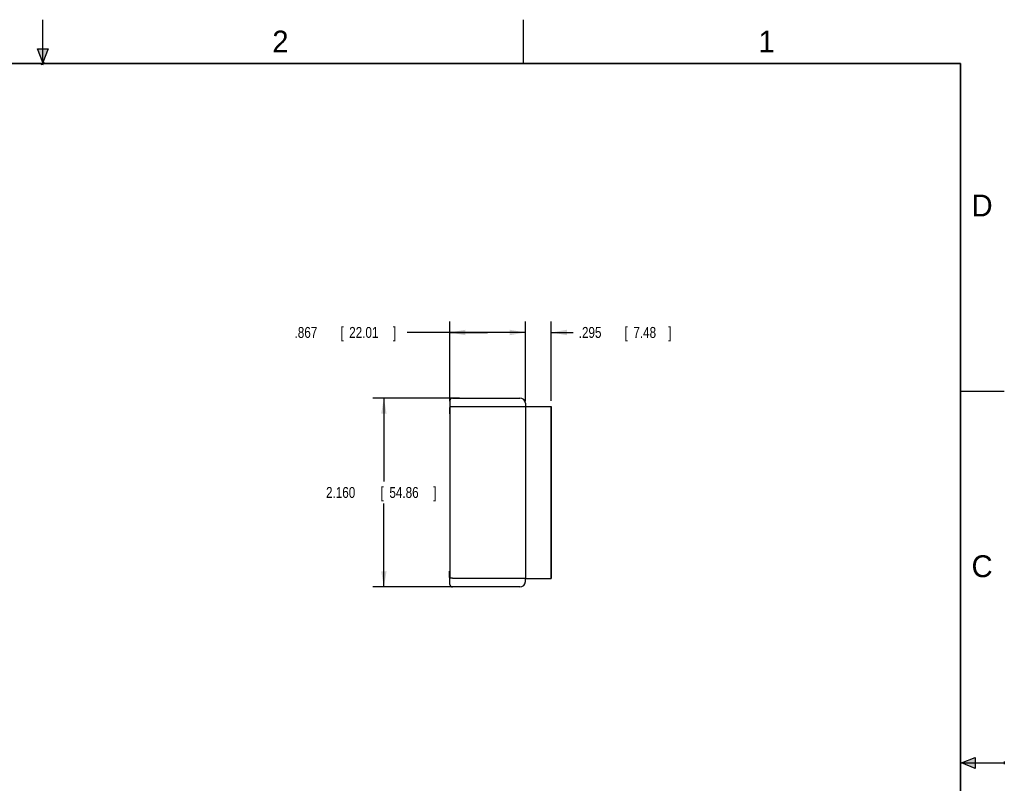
# Model space of a CAD drawing. Header units: inches. Extents: x 0 to 22, y 0 to 17.
# Tile 10 of 10: x 10.7 to 22, y 8.3 to 17. Entities that reach past the tile are written whole.
import ezdxf

# ---------------------------------------------------------------- set-up
doc = ezdxf.new("R2010")
doc.units = ezdxf.units.IN
doc.header["$LTSCALE"] = 1.21
doc.header["$MEASUREMENT"] = 0
doc.layers.get('0').update_dxf_attribs({"linetype": 'CONTINUOUS'})
doc.layers.add('DIMENSIONS', color=7, linetype='CONTINUOUS')
doc.styles.get("Standard").update_dxf_attribs({"font": 'txt', "width": 0.8})
doc.dimstyles.new('DIMSTYLE_1', dxfattribs={"dimtxt": 0.125, "dimasz": 0.18, "dimexe": 0.18, "dimexo": 0.0625, "dimgap": 0.09, "dimtad": 0, "dimtih": 1, "dimtoh": 1, "dimdec": 3, "dimzin": 4, "dimdsep": 46, "dimtxsty": 'STANDARD', "dimblk": '_FILLED', "dimblk1": '_FILLED', "dimblk2": '_FILLED', "dimcen": 0.09, "dimadec": 0, "dimazin": 0, "dimtp": 0.01, "dimtm": 0.01, "dimtfac": 1, "dimtdec": 3, "dimtofl": 0, "dimtmove": 0, "dimatfit": 3, "dimldrblk": '_FILLED', "dimfxl": 1, "dimtolj": 1, "dimtzin": 4, "dimarcsym": 0})

# ---------------------------------------------------------------- blocks, each defined once
blk = doc.blocks.new('_FILLED')
at = {"color": 0, "linetype": 'BYBLOCK'}
blk.add_solid([(0, 0), (-1, 0.174), (-1, -0.174)], dxfattribs=at)
blk = doc.blocks.new('*D4')
at = {"layer": 'DIMENSIONS', "color": 2, "linetype": 'CONTINUOUS'}
for p, q in [((15.766, 12.673), (14.777, 12.673)), ((14.902, 12.673), (14.902, 11.718)), ((14.902, 10.513), (14.902, 11.468)), ((15.816, 10.513), (14.777, 10.513))]:
    blk.add_line(p, q, dxfattribs=at)
at = {"layer": 'DIMENSIONS', "color": 2, "linetype": 'CONTINUOUS', "xscale": 0.18, "yscale": 0.18, "zscale": 0.18}
for p, rotation in [((14.902, 12.673), 90), ((14.902, 10.513), 270)]:
    blk.add_blockref('_FILLED', p, dxfattribs=dict(at, rotation=rotation))
at = {"layer": 'DIMENSIONS', "color": 2, "linetype": 'CONTINUOUS', "width": 0.8}
for s, p in [('2.160', (14.24, 11.531)), ('[', (14.865, 11.531)), ('54.86', (14.965, 11.531)), (']', (15.465, 11.531))]:
    blk.add_text(s, height=0.125, dxfattribs=at).set_placement(p)
blk = doc.blocks.new('*D6')
at = {"layer": 'DIMENSIONS', "color": 2, "linetype": 'CONTINUOUS'}
for p, q in [((15.655, 12.636), (15.655, 13.548)), ((16.522, 12.636), (16.522, 13.548)), ((16.088, 13.423), (15.168, 13.423)), ((15.655, 13.423), (16.088, 13.423)), ((16.522, 13.423), (16.088, 13.423))]:
    blk.add_line(p, q, dxfattribs=at)
at = {"layer": 'DIMENSIONS', "color": 2, "linetype": 'CONTINUOUS', "xscale": 0.18, "yscale": 0.18, "zscale": 0.18, "rotation": 180}
blk.add_blockref('_FILLED', (15.655, 13.423), dxfattribs=at)
at = {"layer": 'DIMENSIONS', "color": 2, "linetype": 'CONTINUOUS', "xscale": 0.18, "yscale": 0.18, "zscale": 0.18}
blk.add_blockref('_FILLED', (16.522, 13.423), dxfattribs=at)
at = {"layer": 'DIMENSIONS', "color": 2, "linetype": 'CONTINUOUS', "width": 0.8}
for s, p in [('.867', (13.88, 13.361)), ('[', (14.405, 13.361)), ('22.01', (14.505, 13.361)), (']', (15.005, 13.361))]:
    blk.add_text(s, height=0.125, dxfattribs=at).set_placement(p)
blk = doc.blocks.new('*D8')
at = {"layer": 'DIMENSIONS', "color": 2, "linetype": 'CONTINUOUS'}
for p, q in [((16.522, 12.636), (16.522, 13.548)), ((16.816, 12.64), (16.816, 13.548)), ((16.522, 13.423), (16.162, 13.423)), ((16.816, 13.423), (17.069, 13.423))]:
    blk.add_line(p, q, dxfattribs=at)
at = {"layer": 'DIMENSIONS', "color": 2, "linetype": 'CONTINUOUS', "xscale": 0.18, "yscale": 0.18, "zscale": 0.18}
blk.add_blockref('_FILLED', (16.522, 13.423), dxfattribs=at)
at = {"layer": 'DIMENSIONS', "color": 2, "linetype": 'CONTINUOUS', "xscale": 0.18, "yscale": 0.18, "zscale": 0.18, "rotation": 180}
blk.add_blockref('_FILLED', (16.816, 13.423), dxfattribs=at)
at = {"layer": 'DIMENSIONS', "color": 2, "linetype": 'CONTINUOUS', "width": 0.8}
for s, p in [('.295', (17.131, 13.361)), ('[', (17.656, 13.361)), ('7.48', (17.756, 13.361)), (']', (18.156, 13.361))]:
    blk.add_text(s, height=0.125, dxfattribs=at).set_placement(p)

msp = doc.modelspace()

# ---------------------------------------------------------------- hatches: boundary and pattern name
at = {"linetype": 'CONTINUOUS'}
for points in [[(11, 16.51), (10.9375, 16.6663), (11.0625, 16.6663)], [(21.6663, 8.5625), (21.6663, 8.4375), (21.51, 8.5)]]:
    msp.add_hatch(color=2, dxfattribs=at).paths.add_polyline_path(points)

# ---------------------------------------------------------------- linework, layer by layer
at = {"color": 2, "linetype": 'CONTINUOUS'}
for p, q in [((11, 16.485), (11, 17)), ((16.5, 16.5), (16.5, 17)), ((11, 16.51), (10.9375, 16.6663)), ((10.9375, 16.6663), (11.0625, 16.6663)), ((11.0625, 16.6663), (11, 16.51)), ((11.015, 16.515), (10.985, 16.485)), ((10.985, 16.485), (11, 16.515)), ((11, 16.485), (11.015, 16.515)), ((22, 12.75), (21.5, 12.75)), ((21.51, 8.5), (21.6663, 8.5625)), ((21.6663, 8.5625), (21.6663, 8.4375)), ((21.51, 8.5), (22, 8.5)), ((21.6663, 8.4375), (21.51, 8.5)), ((22, 8.515), (22, 8.485))]:
    msp.add_line(p, q, dxfattribs=at)
at = {"color": 7, "linetype": 'CONTINUOUS'}
for p, q in [((15.6577, 12.6444), (15.6524, 12.4933)), ((15.6876, 12.6733), (16.4578, 12.6733)), ((15.6552, 12.5733), (15.6552, 10.6133)), ((16.5217, 12.5733), (15.6852, 12.5733)), ((16.5203, 12.613), (16.5217, 12.5733)), ((16.5217, 12.5776), (16.5217, 10.6091)), ((16.5217, 12.5776), (16.8167, 12.5776)), ((16.8162, 10.6091), (16.8162, 12.5776)), ((16.8167, 12.5776), (16.8167, 10.6091)), ((15.6552, 12.4933), (15.6524, 12.4933)), ((15.6524, 10.6933), (15.6552, 10.6933)), ((15.6577, 10.5423), (15.6524, 10.6933)), ((15.6852, 10.6133), (16.5217, 10.6133)), ((16.5203, 10.5736), (16.5217, 10.6133)), ((16.5217, 10.6091), (16.8167, 10.6091)), ((16.4578, 10.5133), (15.6876, 10.5133))]:
    msp.add_line(p, q, dxfattribs=at)
at = {"color": 7, "linetype": 'CONTINUOUS', "const_width": 0.02}
for points in [[(21.5, 16.5), (0.5, 16.5)], [(21.5, 0.5), (21.5, 16.5)]]:
    msp.add_lwpolyline(points, dxfattribs=at)
at = {"color": 7, "linetype": 'CONTINUOUS'}
for centre, radius, start, end in [((15.6876, 12.6433), 0.03, 90, 178), ((16.4578, 12.6108), 0.0625, 2, 90), ((15.6876, 10.5433), 0.03, 182, 270), ((16.4578, 10.5758), 0.0625, 270, 358)]:
    msp.add_arc(centre, radius, start, end, dxfattribs=at)
for points in [[(15.6852, 12.5733), (15.6841, 12.5733), (15.6818, 12.5733), (15.6785, 12.5733), (15.6753, 12.5733), (15.6722, 12.5733), (15.6693, 12.5733), (15.6666, 12.5733), (15.6641, 12.5733), (15.6618, 12.5733), (15.6599, 12.5733), (15.6583, 12.5733), (15.657, 12.5733), (15.6561, 12.5733), (15.6555, 12.5733), (15.6552, 12.5733), (15.6552, 12.5733)], [(15.6852, 10.6133), (15.6841, 10.6133), (15.6818, 10.6133), (15.6785, 10.6133), (15.6753, 10.6133), (15.6722, 10.6133), (15.6693, 10.6133), (15.6666, 10.6133), (15.6641, 10.6133), (15.6618, 10.6133), (15.6599, 10.6133), (15.6583, 10.6133), (15.657, 10.6133), (15.6561, 10.6133), (15.6555, 10.6133), (15.6552, 10.6133), (15.6552, 10.6133)]]:
    msp.add_open_spline(points, degree=3, knots=[0, 0, 0, 0, 0.1125838, 0.2231018, 0.330779, 0.4342708, 0.5322881, 0.6236119, 0.7071069, 0.7817342, 0.8465634, 0.9007824, 0.9437083, 0.9747952, 0.9936422, 1, 1, 1, 1], dxfattribs=at)

# ---------------------------------------------------------------- texts
at = {"color": 2, "linetype": 'CONTINUOUS'}
for s, p in [('2', (13.625, 16.625)), ('1', (19.1875, 16.625)), ('D', (21.625, 14.75)), ('C', (21.625, 10.625))]:
    msp.add_text(s, height=0.25, dxfattribs=at).set_placement(p)

# ---------------------------------------------------------------- dimensions: what is measured, and where the dimension line sits
at = {"layer": 'DIMENSIONS', "color": 2, "linetype": 'CONTINUOUS'}
for base, p1, p2, picture, middle in [((16.5216856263, 13.4233165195), (15.6551856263, 12.6358165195), (16.5216856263, 12.6358165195), '*D6', (14.4926856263, 13.4233165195)), ((16.81621, 13.42332), (16.52169, 12.63582), (16.81621, 12.64007), '*D8', (17.69357, 13.42332))]:
    dim = msp.add_linear_dim(base=base, p1=p1, p2=p2, dimstyle='DIMSTYLE_1', dxfattribs=at)
    dim.commit()
    dim.dimension.update_dxf_attribs({"geometry": picture, "text_midpoint": middle, "dimtype": 160})
dim = msp.add_linear_dim(base=(14.9024, 12.6733), p1=(15.8157, 10.5133), p2=(15.7662, 12.6733), angle=90, dimstyle='DIMSTYLE_1', dxfattribs=at)
dim.commit()
dim.dimension.update_dxf_attribs({"geometry": '*D4', "text_midpoint": (14.9024, 11.5933), "dimtype": 160})

doc.saveas('drawing.dxf')
